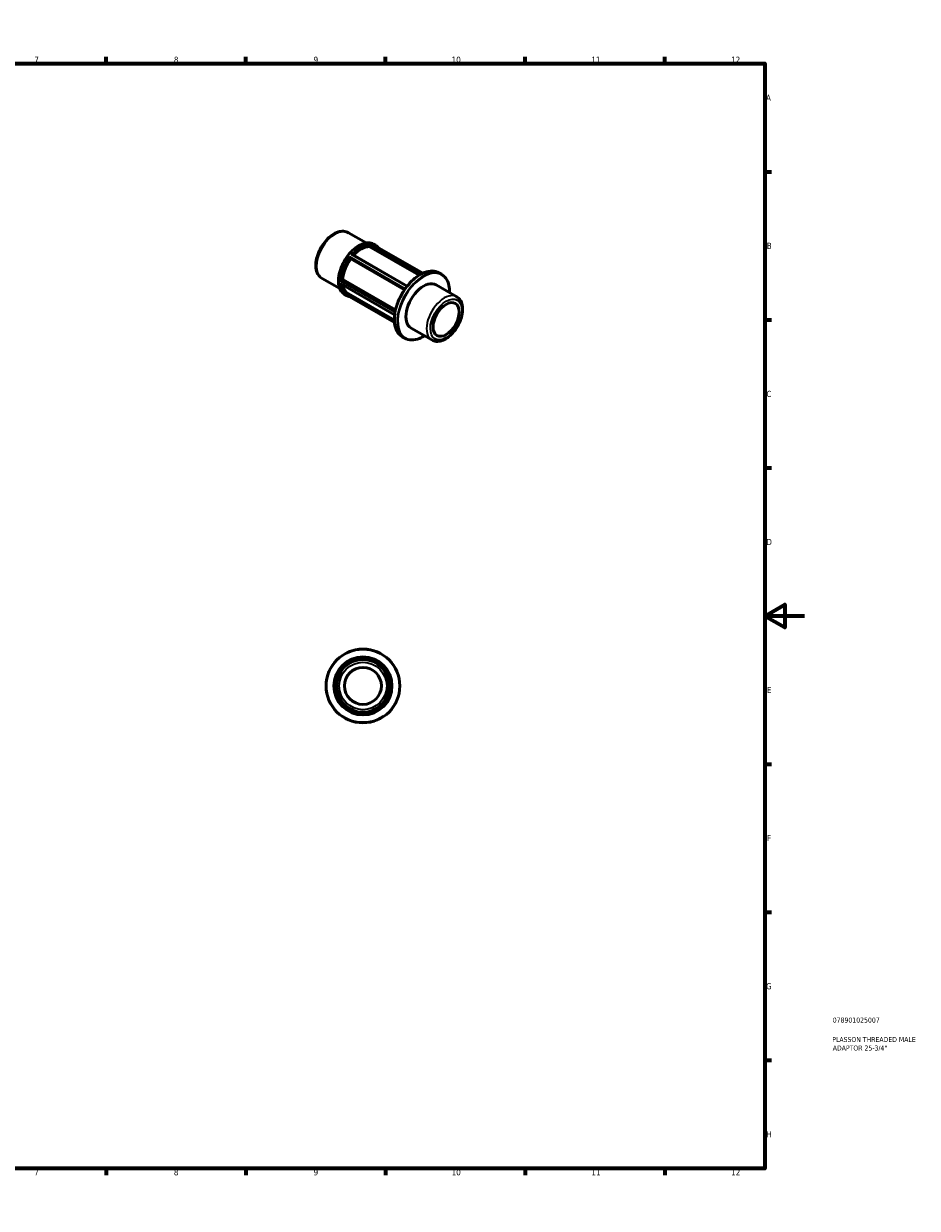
# Model space of a CAD drawing. Header units: millimetres. Extents: x 0 to 898, y 0 to 594.
# Tile 2 of 2: x 449 to 898, y 0 to 594. Entities that reach past the tile are written whole.
import ezdxf

# ---------------------------------------------------------------- set-up
doc = ezdxf.new("R2010")
doc.units = ezdxf.units.MM
for name, color, linetype, lineweight in [('Border (ANSI)', 7, 'Continuous', 70), ('Title (ISO)', 7, 'Continuous', 50), ('Visible (ANSI)', 7, 'Continuous', 50), ('Visible Narrow (ANSI)', 7, 'Continuous', 35)]:
    doc.layers.add(name, color=color, linetype=linetype, lineweight=lineweight)
doc.styles.add('Note Text (ANSI)', font='tahoma.ttf')
doc.styles.add('Note Text (ISO)', font='tahoma.ttf')

# ---------------------------------------------------------------- blocks, each defined once
blk = doc.blocks.new('Borders Default Border')
at = {"layer": 'Border (ANSI)'}
for p, q in [((70.08, 574), (70.08, 577.45)), ((140.17, 574), (140.17, 577.45)), ((210.25, 574), (210.25, 577.45)), ((280.33, 574), (280.33, 577.45)), ((350.42, 574), (350.42, 577.45)), ((490.58, 574), (490.58, 577.45)), ((560.67, 574), (560.67, 577.45)), ((630.75, 574), (630.75, 577.45)), ((700.83, 574), (700.83, 577.45)), ((770.92, 574), (770.92, 577.45)), ((20, 519.75), (16.55, 519.75)), ((821, 519.75), (824.45, 519.75)), ((20, 445.5), (16.55, 445.5)), ((821, 445.5), (824.45, 445.5)), ((20, 371.25), (16.55, 371.25)), ((821, 371.25), (824.45, 371.25)), ((20, 222.75), (16.55, 222.75)), ((821, 222.75), (824.45, 222.75)), ((20, 148.5), (16.55, 148.5)), ((821, 148.5), (824.45, 148.5)), ((20, 74.25), (16.55, 74.25)), ((821, 74.25), (824.45, 74.25)), ((70.08, 20), (70.08, 16.55)), ((140.17, 20), (140.17, 16.55)), ((210.25, 20), (210.25, 16.55)), ((280.33, 20), (280.33, 16.55)), ((350.42, 20), (350.42, 16.55)), ((490.58, 20), (490.58, 16.55)), ((560.67, 20), (560.67, 16.55)), ((630.75, 20), (630.75, 16.55)), ((700.83, 20), (700.83, 16.55)), ((770.92, 20), (770.92, 16.55))]:
    blk.add_line(p, q, dxfattribs=at)
at = {"layer": 'Border (ANSI)', "flags": 128}
for points in [[(420.5, 594), (420.5, 574), (414.73, 584), (426.27, 584), (420.5, 574)], [(20, 20), (20, 574), (821, 574), (821, 20), (20, 20)], [(0, 297), (20, 297), (10, 302.77), (10, 291.23), (20, 297)], [(841, 297), (821, 297), (831, 302.77), (831, 291.23), (821, 297)], [(420.5, 0), (420.5, 20), (414.73, 10), (426.27, 10), (420.5, 20)]]:
    blk.add_lwpolyline(points, dxfattribs=at)
at = {"layer": 'Border (ANSI)', "attachment_point": 7, "style": 'Note Text (ANSI)'}
for s, insert, char_height in [('1', (34.35, 574.4), 3.05), ('2', (104.2, 574.4), 3.05), ('3', (174.26, 574.34), 3.05), ('4', (244.23, 574.4), 3.05), ('5', (314.48, 574.34), 3.05), ('6', (384.49, 574.34), 3.05), ('7', (454.6, 574.4), 3.05), ('8', (524.63, 574.33), 3.05), ('9', (594.7, 574.34), 3.05), ('10', (663.96, 574.34), 3.048), ('11', (734.04, 574.4), 3.048), ('12', (804.13, 574.4), 3.048), ('A', (16.78, 555.35), 3.05), ('A', (821.63, 555.35), 3.05), ('B', (17.15, 481.1), 3.05), ('B', (821.99, 481.1), 3.05), ('C', (16.95, 406.8), 3.05), ('C', (821.8, 406.8), 3.05), ('D', (16.96, 332.6), 3.05), ('D', (821.81, 332.6), 3.05), ('E', (17.21, 258.35), 3.05), ('E', (822.05, 258.35), 3.05), ('F', (17.29, 184.1), 3.05), ('F', (822.14, 184.1), 3.05), ('G', (16.81, 109.79), 3.05), ('G', (821.66, 109.79), 3.05), ('H', (16.97, 35.6), 3.05), ('H', (821.81, 35.6), 3.05), ('1', (34.35, 16.55), 3.05), ('2', (104.2, 16.55), 3.05), ('3', (174.26, 16.49), 3.05), ('4', (244.23, 16.55), 3.05), ('5', (314.48, 16.49), 3.05), ('6', (384.49, 16.49), 3.05), ('7', (454.6, 16.55), 3.05), ('8', (524.63, 16.48), 3.05), ('9', (594.7, 16.49), 3.05), ('10', (663.96, 16.49), 3.048), ('11', (734.04, 16.55), 3.048), ('12', (804.13, 16.55), 3.048)]:
    blk.add_mtext(s, dxfattribs=dict(at, insert=insert, char_height=char_height))
blk = doc.blocks.new('Title Blocks ISO')
at = {"layer": 'Title (ISO)', "color": 232, "true_color": 0xca0064, "style": 'Note Text (ISO)'}
for tag, p in [('PART_NUMBER_001', (34.08, 73.13)), ('DESCRIPTION_001', (33.84, 63.4)), ('DESCRIPTION_002', (34.09, 59.12))]:
    blk.add_attdef(tag, p, '', height=2.5, dxfattribs=at)

msp = doc.modelspace()

# ---------------------------------------------------------------- linework, layer by layer
at = {"layer": 'Visible (ANSI)'}
for p, q in [((612.142, 489.191), (621.037, 484.069)), ((622.622, 482.283), (622.997, 483.25)), ((647.646, 467.873), (622.622, 482.283)), ((624.119, 483.477), (649.479, 468.873)), ((624.782, 483.438), (625.681, 482.92)), ((613.304, 476.052), (612.929, 476.587)), ((640.275, 460.521), (613.304, 476.052)), ((614.178, 478.24), (641.671, 462.408)), ((598.947, 466.278), (607.842, 461.156)), ((608.335, 463.564), (635.344, 448.01)), ((608.542, 465.277), (609.292, 465.709)), ((609.292, 465.709), (635.779, 450.456)), ((657.587, 469.113), (658.91, 468.352)), ((610.268, 458.233), (611.166, 457.715)), ((612.013, 458.753), (635.198, 445.402)), ((612.929, 457.289), (613.226, 458.055)), ((656.103, 463.044), (666.481, 457.068)), ((612.805, 457.115), (635.261, 444.183)), ((643.627, 441.38), (654.006, 435.403)), ((639.123, 437.05), (640.446, 436.288))]:
    msp.add_line(p, q, dxfattribs=at)
for radius in [18.5, 14.543, 13.22, 9.254]:
    msp.add_circle((619.464, 261.927), radius, dxfattribs=at)
for centre, major_axis, start_param, end_param in [((618.611, 470.21), (6.597, 11.457), 0.3399513, 1.2035659), ((618.611, 470.21), (-6.597, -11.457), 4.5287415, 5.4157679), ((649.865, 452.212), (6.238, 10.832), 0, 3.1415927), ((618.611, 470.21), (-6.597, -11.457), 5.6799921, 6.2831853)]:
    msp.add_ellipse(centre, major_axis=major_axis, ratio=0.5780931, start_param=start_param, end_param=end_param, dxfattribs=at)
msp.add_ellipse((661.178, 445.697), major_axis=(-4.618, -8.02), ratio=0.5780931, dxfattribs=at)
for points, knots in [([(612.142, 489.191), (611.429, 489.602), (610.62, 489.841), (608.873, 489.975), (607.93, 489.845), (605.943, 489.217), (604.898, 488.678), (602.854, 487.248), (601.858, 486.347), (600.034, 484.293), (599.205, 483.143), (597.786, 480.707), (597.195, 479.423), (596.306, 476.831), (596.009, 475.525), (595.752, 473.003), (595.794, 471.787), (596.254, 469.59), (596.665, 468.6), (597.729, 467.167), (598.297, 466.652), (598.947, 466.278)], [5.4997209, 5.4997209, 5.4997209, 5.4997209, 5.7692038, 5.7692038, 6.061863, 6.061863, 6.3900213, 6.3900213, 6.727103, 6.727103, 7.061754, 7.061754, 7.3950061, 7.3950061, 7.729515, 7.729515, 8.066545, 8.066545, 8.3956026, 8.3956026, 8.6413135, 8.6413135, 8.6413135, 8.6413135]), ([(624.782, 483.438), (624.005, 483.885), (623.107, 484.122), (621.155, 484.157), (620.097, 483.947), (617.92, 483.095), (616.8, 482.445), (614.623, 480.774), (613.566, 479.752), (611.625, 477.444), (610.739, 476.159), (609.227, 473.451), (608.6, 472.031), (607.667, 469.195), (607.361, 467.78), (607.105, 465.096), (607.155, 463.828), (607.613, 461.567), (608.021, 460.574), (609.052, 459.128), (609.617, 458.607), (610.268, 458.233)], [5.4997209, 5.4997209, 5.4997209, 5.4997209, 5.8086362, 5.8086362, 6.1250068, 6.1250068, 6.4475238, 6.4475238, 6.7705055, 6.7705055, 7.0929713, 7.0929713, 7.4152411, 7.4152411, 7.7377675, 7.7377675, 8.0608057, 8.0608057, 8.3829441, 8.3829441, 8.6413135, 8.6413135, 8.6413135, 8.6413135]), ([(623.003, 483.266), (623.011, 483.289), (623.018, 483.313), (623.032, 483.366), (623.038, 483.393), (623.051, 483.452), (623.056, 483.483), (623.062, 483.529), (623.064, 483.546), (623.065, 483.577), (623.064, 483.589), (623.063, 483.599), (623.063, 483.6), (623.063, 483.6)], [-0.048845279, -0.048845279, -0.048845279, -0.048845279, -0.041237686, -0.041237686, -0.032146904, -0.032146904, -0.019753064, -0.019753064, -0.010054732, -0.010054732, 0, 0, 0.000326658, 0.000326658, 0.000326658, 0.000326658]), ([(624.052, 483.509), (624.053, 483.509), (624.054, 483.508), (624.077, 483.499), (624.099, 483.489), (624.119, 483.477)], [-0.1191501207, -0.1191501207, -0.1191501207, -0.1191501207, -0.1187496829, -0.1187496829, -0.1098766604, -0.1098766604, -0.1098766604, -0.1098766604]), ([(627.023, 481.805), (626.915, 481.93), (626.802, 482.05), (626.379, 482.458), (626.043, 482.712), (625.681, 482.92)], [5.30060352, 5.30060352, 5.30060352, 5.30060352, 5.3558765, 5.3558765, 5.49972085, 5.49972085, 5.49972085, 5.49972085]), ([(612.922, 476.596), (612.912, 476.609), (612.902, 476.626), (612.881, 476.67), (612.87, 476.697), (612.847, 476.763), (612.835, 476.803), (612.818, 476.874), (612.812, 476.905), (612.802, 476.966), (612.798, 476.996), (612.795, 477.025), (612.795, 477.026), (612.795, 477.027)], [-0.048845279, -0.048845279, -0.048845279, -0.048845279, -0.041237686, -0.041237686, -0.032146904, -0.032146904, -0.019753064, -0.019753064, -0.010054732, -0.010054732, 0, 0, 0.000326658, 0.000326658, 0.000326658, 0.000326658]), ([(613.785, 478.257), (613.786, 478.257), (613.787, 478.258), (613.825, 478.267), (613.863, 478.273), (613.938, 478.281), (613.975, 478.282), (614.049, 478.279), (614.087, 478.273), (614.141, 478.258), (614.161, 478.25), (614.178, 478.24)], [-0.119150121, -0.119150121, -0.119150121, -0.119150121, -0.118749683, -0.118749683, -0.104508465, -0.104508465, -0.090927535, -0.090927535, -0.076769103, -0.076769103, -0.067730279, -0.067730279, -0.067730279, -0.067730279]), ([(657.587, 469.113), (656.598, 469.683), (655.455, 469.982), (652.969, 470.019), (651.622, 469.747), (648.854, 468.653), (647.432, 467.823), (644.667, 465.692), (643.326, 464.391), (640.859, 461.452), (639.734, 459.815), (637.813, 456.37), (637.017, 454.562), (635.833, 450.955), (635.445, 449.157), (635.121, 445.748), (635.185, 444.138), (635.765, 441.272), (636.28, 440.015), (637.584, 438.183), (638.299, 437.524), (639.123, 437.05)], [5.4997209, 5.4997209, 5.4997209, 5.4997209, 5.8109245, 5.8109245, 6.1281465, 6.1281465, 6.4501525, 6.4501525, 6.7724898, 6.7724898, 7.0944212, 7.0944212, 7.4162006, 7.4162006, 7.7381827, 7.7381827, 8.0605685, 8.0605685, 8.3822656, 8.3822656, 8.6413135, 8.6413135, 8.6413135, 8.6413135]), ([(608.156, 465.066), (608.157, 465.066), (608.158, 465.066), (608.179, 465.079), (608.202, 465.093), (608.253, 465.122), (608.281, 465.137), (608.341, 465.17), (608.374, 465.188), (608.432, 465.22), (608.458, 465.233), (608.499, 465.254), (608.515, 465.263), (608.53, 465.27)], [-0.119150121, -0.119150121, -0.119150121, -0.119150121, -0.118749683, -0.118749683, -0.104508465, -0.104508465, -0.090927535, -0.090927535, -0.076769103, -0.076769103, -0.066175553, -0.066175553, -0.058863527, -0.058863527, -0.058863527, -0.058863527]), ([(608.335, 463.564), (608.319, 463.573), (608.302, 463.584), (608.262, 463.616), (608.239, 463.638), (608.196, 463.687), (608.176, 463.714), (608.158, 463.743), (608.157, 463.744), (608.156, 463.745)], [-0.02579376, -0.02579376, -0.02579376, -0.02579376, -0.019753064, -0.019753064, -0.010054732, -0.010054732, 0, 0, 0.000326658, 0.000326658, 0.000326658, 0.000326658]), ([(662.827, 459.172), (662.867, 460.425), (662.777, 461.611), (662.268, 464.129), (661.752, 465.386), (660.448, 467.218), (659.733, 467.878), (658.91, 468.352)], [4.67483558, 4.67483558, 4.67483558, 4.67483558, 4.91897589, 4.91897589, 5.24067293, 5.24067293, 5.49972085, 5.49972085, 5.49972085, 5.49972085]), ([(611.166, 457.715), (611.267, 457.658), (611.369, 457.603), (611.577, 457.502), (611.684, 457.455), (611.899, 457.367), (612.009, 457.327), (612.231, 457.254), (612.344, 457.221), (612.573, 457.162), (612.689, 457.136), (612.807, 457.114)], [2.3581282, 2.3581282, 2.3581282, 2.3581282, 2.39799628, 2.39799628, 2.43786435, 2.43786435, 2.47773243, 2.47773243, 2.5176005, 2.5176005, 2.55746858, 2.55746858, 2.55746858, 2.55746858]), ([(612.807, 457.114), (612.808, 457.114), (612.809, 457.114), (612.816, 457.114), (612.824, 457.118), (612.842, 457.136), (612.854, 457.15), (612.877, 457.185), (612.888, 457.203), (612.907, 457.24), (612.914, 457.256), (612.922, 457.274)], [-0.106697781, -0.106697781, -0.106697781, -0.106697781, -0.104508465, -0.104508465, -0.090927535, -0.090927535, -0.076769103, -0.076769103, -0.066175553, -0.066175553, -0.058863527, -0.058863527, -0.058863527, -0.058863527]), ([(654.006, 435.403), (654.681, 435.014), (655.446, 434.787), (657.097, 434.654), (657.986, 434.774), (659.865, 435.357), (660.855, 435.863), (662.791, 437.209), (663.734, 438.059), (665.464, 439.998), (666.249, 441.084), (667.594, 443.385), (668.154, 444.6), (668.997, 447.051), (669.279, 448.287), (669.524, 450.677), (669.484, 451.831), (669.047, 453.917), (668.656, 454.859), (667.64, 456.222), (667.101, 456.711), (666.481, 457.068)], [2.3581282, 2.3581282, 2.3581282, 2.3581282, 2.6253642, 2.6253642, 2.9161522, 2.9161522, 3.2442539, 3.2442539, 3.582341, 3.582341, 3.9179215, 3.9179215, 4.2519991, 4.2519991, 4.587393, 4.587393, 4.9254256, 4.9254256, 5.2547803, 5.2547803, 5.4997209, 5.4997209, 5.4997209, 5.4997209]), ([(640.446, 436.288), (641.434, 435.719), (642.577, 435.419), (645.063, 435.382), (646.41, 435.655), (648.635, 436.534), (649.496, 436.973), (650.352, 437.507)], [2.3581282, 2.3581282, 2.3581282, 2.3581282, 2.66933186, 2.66933186, 2.98655385, 2.98655385, 3.18301347, 3.18301347, 3.18301347, 3.18301347])]:
    msp.add_open_spline(points, degree=3, knots=knots, dxfattribs=at)
for points in [[(622.997, 483.25), (622.999, 483.255), (623.001, 483.26), (623.003, 483.266)], [(612.929, 476.587), (612.927, 476.59), (612.925, 476.593), (612.922, 476.596)], [(608.53, 465.27), (608.534, 465.272), (608.538, 465.275), (608.542, 465.277)], [(612.922, 457.274), (612.925, 457.279), (612.927, 457.284), (612.929, 457.289)]]:
    msp.add_open_spline(points, degree=3, dxfattribs=at)
at = {"layer": 'Visible Narrow (ANSI)'}
for p, q in [((623.003, 483.266), (648.685, 468.476)), ((649.021, 468.651), (623.063, 483.6)), ((624.052, 483.509), (649.473, 468.87)), ((640.614, 461.007), (612.795, 477.027)), ((612.922, 476.596), (640.435, 460.753)), ((613.785, 478.257), (641.557, 462.264)), ((608.156, 465.066), (635.539, 449.297)), ((635.353, 448.083), (608.156, 463.745)), ((635.611, 449.675), (608.53, 465.27)), ((635.241, 444.421), (612.922, 457.274))]:
    msp.add_line(p, q, dxfattribs=at)
for radius in [18.236, 14.278, 11.898]:
    msp.add_circle((619.464, 261.927), radius, dxfattribs=at)
for centre, major_axis, start_param, end_param in [((605.545, 477.734), (-6.597, -11.457), 3.1415927, 6.2831853), ((617.525, 470.835), (-7.257, -12.602), 3.1415927, 6.2831853), ((618.424, 470.318), (7.257, 12.602), 0.3154499, 1.2514791), ((618.611, 470.21), (7.125, 12.373), 0.3340077, 1.23191), ((618.424, 470.318), (7.257, 12.602), 0, 0.2042815), ((618.611, 470.21), (7.125, 12.373), 6.2157264, 6.3506442), ((618.424, 470.318), (-7.257, -12.602), 4.5042401, 5.4402693), ((618.611, 470.21), (7.125, 12.373), 1.3812052, 2.2801188), ((648.355, 453.082), (-9.232, -16.032), 3.1415927, 6.2831853), ((649.678, 452.32), (9.232, 16.032), 0, 3.1415926), ((618.424, 470.318), (-7.257, -12.602), 5.5514376, 6.2831853), ((618.611, 470.21), (-7.125, -12.373), 5.579598, 6.468909), ((649.865, 452.212), (-9.1, -15.803), 2.3260491, 7.0987288), ((660.244, 446.235), (6.238, 10.832), 0, 3.1415927)]:
    msp.add_ellipse(centre, major_axis=major_axis, ratio=0.5780931, start_param=start_param, end_param=end_param, dxfattribs=at)
msp.add_ellipse((661.178, 445.697), major_axis=(-5.578, -9.687), ratio=0.5780931, dxfattribs=at)

# ---------------------------------------------------------------- block references
msp.add_blockref('Borders Default Border', (0, 0))
msp.add_blockref('Title Blocks ISO', (821, 20)).add_auto_attribs({'PART_NUMBER_001': '078901025007', 'DESCRIPTION_001': 'PLASSON THREADED MALE', 'DESCRIPTION_002': 'ADAPTOR 25-3/4"'})

doc.saveas('drawing.dxf')
